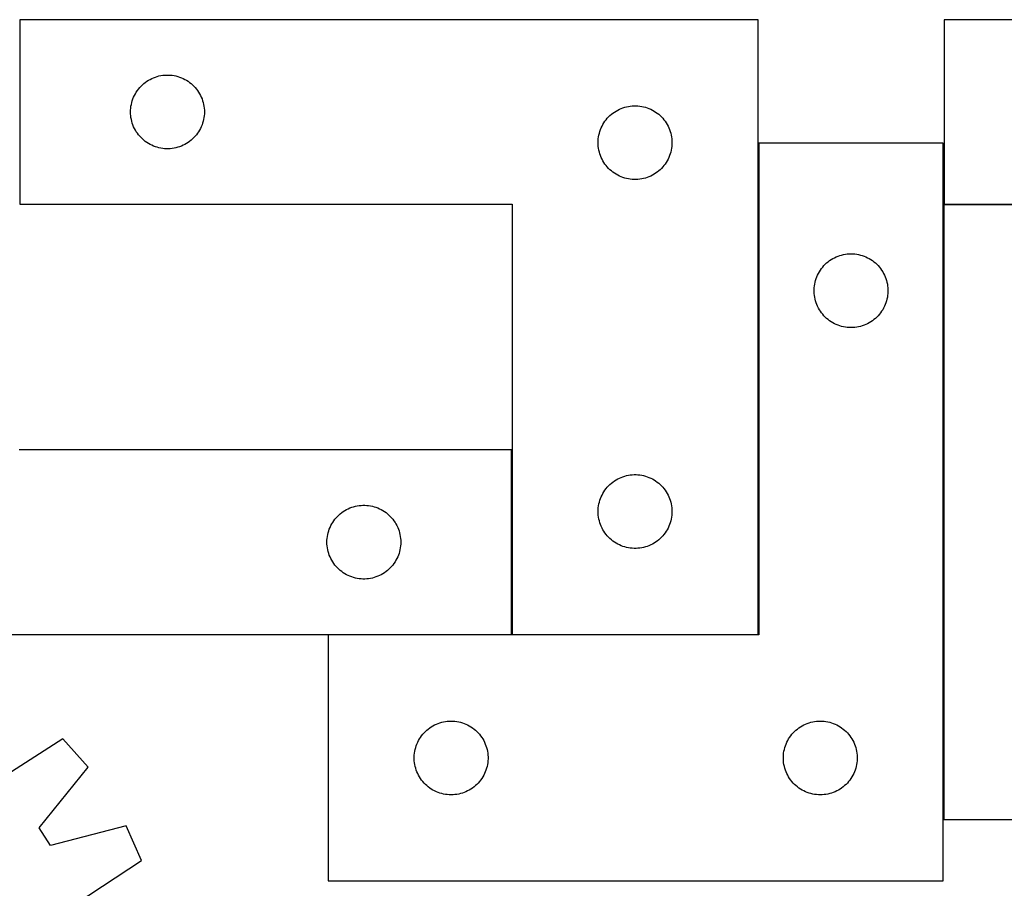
# Model space of a CAD drawing. Header units: millimetres. Extents: x 7 to 1493, y 7 to 2993.
# Tile 10 of 15: x 504 to 904, y 2640 to 2993. Entities that reach past the tile are written whole.
import ezdxf

# ---------------------------------------------------------------- set-up
doc = ezdxf.new("R2010")
doc.units = ezdxf.units.MM
doc.layers.add('COMMON', color=5, linetype='CONTINUOUS', true_color=0x0000ff)
doc.layers.add('CUT', color=7, linetype='CONTINUOUS', true_color=0x000000)

msp = doc.modelspace()

# ---------------------------------------------------------------- linework, layer by layer
at = {"layer": 'COMMON'}
for p, q in [((879.332421, 2668.16681), (879.332421, 2918.16681)), ((979.432421, 2918.266811), (879.547057, 2918.266811)), ((703.868865, 2818.48346), (703.868865, 2743.48346)), ((803.968866, 2743.33273), (703.968866, 2743.33273))]:
    msp.add_line(p, q, dxfattribs=at)
at = {"layer": 'CUT'}
for p, q in [((803.968866, 2993.43273), (503.968866, 2993.43273)), ((503.968866, 2993.43273), (503.968866, 2918.43273)), ((803.968866, 2743.43273), (803.968866, 2993.43273)), ((1179.547057, 2993.366811), (879.547057, 2993.366811)), ((879.547057, 2993.366811), (879.547057, 2918.366811)), ((555.59521, 2968.377885), (556.246974, 2968.792449)), ((556.246974, 2968.792449), (556.919215, 2969.172912)), ((556.919215, 2969.172912), (557.61015, 2969.518264)), ((557.61015, 2969.518264), (558.317948, 2969.82759)), ((558.317948, 2969.82759), (559.04073, 2970.100068)), ((559.04073, 2970.100068), (559.776582, 2970.334978)), ((559.776582, 2970.334978), (560.52355, 2970.531696)), ((560.52355, 2970.531696), (561.279655, 2970.689699)), ((561.279655, 2970.689699), (562.042891, 2970.80857)), ((562.042891, 2970.80857), (562.811234, 2970.887993)), ((562.811234, 2970.887993), (563.582647, 2970.927757)), ((563.582647, 2970.927757), (564.355085, 2970.927757)), ((564.355085, 2970.927757), (565.126498, 2970.887993)), ((565.126498, 2970.887993), (565.894841, 2970.80857)), ((565.894841, 2970.80857), (566.658077, 2970.689699)), ((566.658077, 2970.689699), (567.414182, 2970.531696)), ((567.414182, 2970.531696), (568.161151, 2970.334978)), ((568.161151, 2970.334978), (568.897002, 2970.100068)), ((568.897002, 2970.100068), (569.619784, 2969.82759)), ((569.619784, 2969.82759), (570.327582, 2969.518264)), ((570.327582, 2969.518264), (571.018517, 2969.172912)), ((571.018517, 2969.172912), (571.690758, 2968.792449)), ((571.690758, 2968.792449), (572.342522, 2968.377885)), ((551.743441, 2964.624047), (552.207069, 2965.241872)), ((552.207069, 2965.241872), (552.701887, 2965.835012)), ((552.701887, 2965.835012), (553.226583, 2966.401892)), ((553.226583, 2966.401892), (553.779766, 2966.941011)), ((553.779766, 2966.941011), (554.359968, 2967.450937)), ((554.359968, 2967.450937), (554.965652, 2967.930319)), ((554.965652, 2967.930319), (555.59521, 2968.377885)), ((572.342522, 2968.377885), (572.97208, 2967.930319)), ((572.97208, 2967.930319), (573.577764, 2967.450937)), ((573.577764, 2967.450937), (574.157966, 2966.941011)), ((574.157966, 2966.941011), (574.711149, 2966.401892)), ((574.711149, 2966.401892), (575.235845, 2965.835012)), ((575.235845, 2965.835012), (575.730663, 2965.241872)), ((575.730663, 2965.241872), (576.194291, 2964.624047)), ((549.679335, 2960.494453), (549.933114, 2961.224011)), ((549.933114, 2961.224011), (550.224112, 2961.939539)), ((550.224112, 2961.939539), (550.55156, 2962.639137)), ((550.55156, 2962.639137), (550.914587, 2963.320951)), ((550.914587, 2963.320951), (551.312233, 2963.983173)), ((551.312233, 2963.983173), (551.743441, 2964.624047)), ((576.194291, 2964.624047), (576.625499, 2963.983173)), ((576.625499, 2963.983173), (577.023145, 2963.320951)), ((577.023145, 2963.320951), (577.386172, 2962.639137)), ((577.386172, 2962.639137), (577.71362, 2961.939539)), ((577.71362, 2961.939539), (578.004618, 2961.224011)), ((578.004618, 2961.224011), (578.258397, 2960.494453)), ((548.988755, 2956.704911), (549.048368, 2957.475045)), ((549.048368, 2957.475045), (549.147548, 2958.241089)), ((549.147548, 2958.241089), (549.286031, 2959.001011)), ((549.286031, 2959.001011), (549.46345, 2959.752797)), ((549.46345, 2959.752797), (549.679335, 2960.494453)), ((578.258397, 2960.494453), (578.474282, 2959.752797)), ((578.474282, 2959.752797), (578.651701, 2959.001011)), ((578.651701, 2959.001011), (578.790184, 2958.241089)), ((578.790184, 2958.241089), (578.889364, 2957.475045)), ((578.889364, 2957.475045), (578.948977, 2956.704911)), ((746.919215, 2956.672912), (747.61015, 2957.018264)), ((747.61015, 2957.018264), (748.317948, 2957.32759)), ((748.317948, 2957.32759), (749.04073, 2957.600068)), ((749.04073, 2957.600068), (749.776582, 2957.834978)), ((749.776582, 2957.834978), (750.52355, 2958.031696)), ((750.52355, 2958.031696), (751.279655, 2958.189699)), ((751.279655, 2958.189699), (752.042891, 2958.30857)), ((752.042891, 2958.30857), (752.811234, 2958.387993)), ((752.811234, 2958.387993), (753.582647, 2958.427757)), ((753.582647, 2958.427757), (754.355085, 2958.427757)), ((754.355085, 2958.427757), (755.126498, 2958.387993)), ((755.126498, 2958.387993), (755.894841, 2958.30857)), ((755.894841, 2958.30857), (756.658077, 2958.189699)), ((756.658077, 2958.189699), (757.414182, 2958.031696)), ((757.414182, 2958.031696), (758.161151, 2957.834978)), ((758.161151, 2957.834978), (758.897002, 2957.600068)), ((758.897002, 2957.600068), (759.619784, 2957.32759)), ((759.619784, 2957.32759), (760.327582, 2957.018264)), ((760.327582, 2957.018264), (761.018517, 2956.672912)), ((548.968866, 2955.93273), (548.988755, 2956.704911)), ((548.988755, 2955.160549), (548.968866, 2955.93273)), ((549.048368, 2954.390415), (548.988755, 2955.160549)), ((549.147548, 2953.624371), (549.048368, 2954.390415)), ((549.286031, 2952.864449), (549.147548, 2953.624371)), ((549.46345, 2952.112663), (549.286031, 2952.864449)), ((578.651701, 2952.864449), (578.474282, 2952.112663)), ((578.790184, 2953.624371), (578.651701, 2952.864449)), ((578.889364, 2954.390415), (578.790184, 2953.624371)), ((578.948977, 2955.160549), (578.889364, 2954.390415)), ((578.948977, 2956.704911), (578.968866, 2955.93273)), ((578.968866, 2955.93273), (578.948977, 2955.160549)), ((741.743441, 2952.124047), (742.207069, 2952.741872)), ((742.207069, 2952.741872), (742.701887, 2953.335012)), ((742.701887, 2953.335012), (743.226583, 2953.901892)), ((743.226583, 2953.901892), (743.779766, 2954.441011)), ((743.779766, 2954.441011), (744.359968, 2954.950937)), ((744.359968, 2954.950937), (744.965652, 2955.430319)), ((744.965652, 2955.430319), (745.59521, 2955.877885)), ((745.59521, 2955.877885), (746.246974, 2956.292449)), ((746.246974, 2956.292449), (746.919215, 2956.672912)), ((761.018517, 2956.672912), (761.690758, 2956.292449)), ((761.690758, 2956.292449), (762.342522, 2955.877885)), ((762.342522, 2955.877885), (762.97208, 2955.430319)), ((762.97208, 2955.430319), (763.577764, 2954.950937)), ((763.577764, 2954.950937), (764.157966, 2954.441011)), ((764.157966, 2954.441011), (764.711149, 2953.901892)), ((764.711149, 2953.901892), (765.235845, 2953.335012)), ((765.235845, 2953.335012), (765.730663, 2952.741872)), ((765.730663, 2952.741872), (766.194291, 2952.124047)), ((549.679335, 2951.371008), (549.46345, 2952.112663)), ((549.933114, 2950.641449), (549.679335, 2951.371008)), ((550.224112, 2949.925921), (549.933114, 2950.641449)), ((550.55156, 2949.226323), (550.224112, 2949.925921)), ((550.914587, 2948.544509), (550.55156, 2949.226323)), ((577.386172, 2949.226323), (577.023145, 2948.544509)), ((577.71362, 2949.925921), (577.386172, 2949.226323)), ((578.004618, 2950.641449), (577.71362, 2949.925921)), ((578.258397, 2951.371008), (578.004618, 2950.641449)), ((578.474282, 2952.112663), (578.258397, 2951.371008)), ((739.679335, 2947.994453), (739.933114, 2948.724011)), ((739.933114, 2948.724011), (740.224112, 2949.439539)), ((740.224112, 2949.439539), (740.55156, 2950.139137)), ((740.55156, 2950.139137), (740.914587, 2950.820951)), ((740.914587, 2950.820951), (741.312233, 2951.483173)), ((741.312233, 2951.483173), (741.743441, 2952.124047)), ((766.194291, 2952.124047), (766.625499, 2951.483173)), ((766.625499, 2951.483173), (767.023145, 2950.820951)), ((767.023145, 2950.820951), (767.386172, 2950.139137)), ((767.386172, 2950.139137), (767.71362, 2949.439539)), ((767.71362, 2949.439539), (768.004618, 2948.724011)), ((768.004618, 2948.724011), (768.258397, 2947.994453)), ((551.312233, 2947.882287), (550.914587, 2948.544509)), ((551.743441, 2947.241414), (551.312233, 2947.882287)), ((552.207069, 2946.623588), (551.743441, 2947.241414)), ((552.701887, 2946.030448), (552.207069, 2946.623588)), ((553.226583, 2945.463568), (552.701887, 2946.030448)), ((553.779766, 2944.92445), (553.226583, 2945.463568)), ((554.359968, 2944.414523), (553.779766, 2944.92445)), ((574.157966, 2944.92445), (573.577764, 2944.414523)), ((574.711149, 2945.463568), (574.157966, 2944.92445)), ((575.235845, 2946.030448), (574.711149, 2945.463568)), ((575.730663, 2946.623588), (575.235845, 2946.030448)), ((576.194291, 2947.241414), (575.730663, 2946.623588)), ((576.625499, 2947.882287), (576.194291, 2947.241414)), ((577.023145, 2948.544509), (576.625499, 2947.882287)), ((738.988755, 2944.204911), (739.048368, 2944.975045)), ((739.048368, 2944.975045), (739.147548, 2945.741089)), ((739.147548, 2945.741089), (739.286031, 2946.501011)), ((739.286031, 2946.501011), (739.46345, 2947.252797)), ((739.46345, 2947.252797), (739.679335, 2947.994453)), ((768.258397, 2947.994453), (768.474282, 2947.252797)), ((768.474282, 2947.252797), (768.651701, 2946.501011)), ((768.651701, 2946.501011), (768.790184, 2945.741089)), ((768.790184, 2945.741089), (768.889364, 2944.975045)), ((768.889364, 2944.975045), (768.948977, 2944.204911)), ((554.965652, 2943.935141), (554.359968, 2944.414523)), ((555.59521, 2943.487575), (554.965652, 2943.935141)), ((556.246974, 2943.073011), (555.59521, 2943.487575)), ((556.919215, 2942.692548), (556.246974, 2943.073011)), ((557.61015, 2942.347196), (556.919215, 2942.692548)), ((558.317948, 2942.037871), (557.61015, 2942.347196)), ((559.04073, 2941.765392), (558.317948, 2942.037871)), ((559.776582, 2941.530482), (559.04073, 2941.765392)), ((560.52355, 2941.333764), (559.776582, 2941.530482)), ((561.279655, 2941.175761), (560.52355, 2941.333764)), ((562.042891, 2941.05689), (561.279655, 2941.175761)), ((562.811234, 2940.977467), (562.042891, 2941.05689)), ((563.582647, 2940.937703), (562.811234, 2940.977467)), ((564.355085, 2940.937703), (563.582647, 2940.937703)), ((565.126498, 2940.977467), (564.355085, 2940.937703)), ((565.894841, 2941.05689), (565.126498, 2940.977467)), ((566.658077, 2941.175761), (565.894841, 2941.05689)), ((567.414182, 2941.333764), (566.658077, 2941.175761)), ((568.161151, 2941.530482), (567.414182, 2941.333764)), ((568.897002, 2941.765392), (568.161151, 2941.530482)), ((569.619784, 2942.037871), (568.897002, 2941.765392)), ((570.327582, 2942.347196), (569.619784, 2942.037871)), ((571.018517, 2942.692548), (570.327582, 2942.347196)), ((571.690758, 2943.073011), (571.018517, 2942.692548)), ((572.342522, 2943.487575), (571.690758, 2943.073011)), ((572.97208, 2943.935141), (572.342522, 2943.487575)), ((573.577764, 2944.414523), (572.97208, 2943.935141)), ((738.968866, 2943.43273), (738.988755, 2944.204911)), ((738.988755, 2942.660549), (738.968866, 2943.43273)), ((739.048368, 2941.890415), (738.988755, 2942.660549)), ((739.147548, 2941.124371), (739.048368, 2941.890415)), ((739.286031, 2940.364449), (739.147548, 2941.124371)), ((768.790184, 2941.124371), (768.651701, 2940.364449)), ((768.889364, 2941.890415), (768.790184, 2941.124371)), ((768.948977, 2942.660549), (768.889364, 2941.890415)), ((768.948977, 2944.204911), (768.968866, 2943.43273)), ((768.968866, 2943.43273), (768.948977, 2942.660549)), ((879.23242, 2943.232729), (804.23242, 2943.232729)), ((804.23242, 2943.232729), (804.23242, 2743.232729)), ((879.23242, 2643.232729), (879.23242, 2943.232729)), ((739.46345, 2939.612663), (739.286031, 2940.364449)), ((739.679335, 2938.871008), (739.46345, 2939.612663)), ((739.933114, 2938.141449), (739.679335, 2938.871008)), ((740.224112, 2937.425921), (739.933114, 2938.141449)), ((740.55156, 2936.726323), (740.224112, 2937.425921)), ((740.914587, 2936.044509), (740.55156, 2936.726323)), ((767.386172, 2936.726323), (767.023145, 2936.044509)), ((767.71362, 2937.425921), (767.386172, 2936.726323)), ((768.004618, 2938.141449), (767.71362, 2937.425921)), ((768.258397, 2938.871008), (768.004618, 2938.141449)), ((768.474282, 2939.612663), (768.258397, 2938.871008)), ((768.651701, 2940.364449), (768.474282, 2939.612663)), ((741.312233, 2935.382287), (740.914587, 2936.044509)), ((741.743441, 2934.741414), (741.312233, 2935.382287)), ((742.207069, 2934.123588), (741.743441, 2934.741414)), ((742.701887, 2933.530448), (742.207069, 2934.123588)), ((743.226583, 2932.963568), (742.701887, 2933.530448)), ((743.779766, 2932.42445), (743.226583, 2932.963568)), ((764.711149, 2932.963568), (764.157966, 2932.42445)), ((765.235845, 2933.530448), (764.711149, 2932.963568)), ((765.730663, 2934.123588), (765.235845, 2933.530448)), ((766.194291, 2934.741414), (765.730663, 2934.123588)), ((766.625499, 2935.382287), (766.194291, 2934.741414)), ((767.023145, 2936.044509), (766.625499, 2935.382287)), ((744.359968, 2931.914523), (743.779766, 2932.42445)), ((744.965652, 2931.435141), (744.359968, 2931.914523)), ((745.59521, 2930.987575), (744.965652, 2931.435141)), ((746.246974, 2930.573011), (745.59521, 2930.987575)), ((746.919215, 2930.192548), (746.246974, 2930.573011)), ((747.61015, 2929.847196), (746.919215, 2930.192548)), ((748.317948, 2929.537871), (747.61015, 2929.847196)), ((749.04073, 2929.265392), (748.317948, 2929.537871)), ((749.776582, 2929.030482), (749.04073, 2929.265392)), ((750.52355, 2928.833764), (749.776582, 2929.030482)), ((751.279655, 2928.675761), (750.52355, 2928.833764)), ((757.414182, 2928.833764), (756.658077, 2928.675761)), ((758.161151, 2929.030482), (757.414182, 2928.833764)), ((758.897002, 2929.265392), (758.161151, 2929.030482)), ((759.619784, 2929.537871), (758.897002, 2929.265392)), ((760.327582, 2929.847196), (759.619784, 2929.537871)), ((761.018517, 2930.192548), (760.327582, 2929.847196)), ((761.690758, 2930.573011), (761.018517, 2930.192548)), ((762.342522, 2930.987575), (761.690758, 2930.573011)), ((762.97208, 2931.435141), (762.342522, 2930.987575)), ((763.577764, 2931.914523), (762.97208, 2931.435141)), ((764.157966, 2932.42445), (763.577764, 2931.914523)), ((752.042891, 2928.55689), (751.279655, 2928.675761)), ((752.811234, 2928.477467), (752.042891, 2928.55689)), ((753.582647, 2928.437703), (752.811234, 2928.477467)), ((754.355085, 2928.437703), (753.582647, 2928.437703)), ((755.126498, 2928.477467), (754.355085, 2928.437703)), ((755.894841, 2928.55689), (755.126498, 2928.477467)), ((756.658077, 2928.675761), (755.894841, 2928.55689)), ((503.968866, 2918.43273), (703.968866, 2918.43273)), ((703.968866, 2918.43273), (703.968866, 2743.43273)), ((979.432421, 2918.16681), (879.432421, 2918.16681)), ((879.432421, 2918.16681), (879.432421, 2668.16681)), ((879.547057, 2918.366811), (1079.547057, 2918.366811)), ((835.026013, 2896.650035), (835.725611, 2896.977483)), ((835.725611, 2896.977483), (836.441139, 2897.268481)), ((836.441139, 2897.268481), (837.170697, 2897.52226)), ((837.170697, 2897.52226), (837.912353, 2897.738145)), ((837.912353, 2897.738145), (838.664139, 2897.915564)), ((838.664139, 2897.915564), (839.424061, 2898.054047)), ((839.424061, 2898.054047), (840.190105, 2898.153227)), ((840.190105, 2898.153227), (840.960239, 2898.21284)), ((840.960239, 2898.21284), (841.73242, 2898.232729)), ((841.73242, 2898.232729), (842.504601, 2898.21284)), ((842.504601, 2898.21284), (843.274735, 2898.153227)), ((843.274735, 2898.153227), (844.040779, 2898.054047)), ((844.040779, 2898.054047), (844.800701, 2897.915564)), ((844.800701, 2897.915564), (845.552487, 2897.738145)), ((845.552487, 2897.738145), (846.294142, 2897.52226)), ((846.294142, 2897.52226), (847.023701, 2897.268481)), ((847.023701, 2897.268481), (847.739228, 2896.977483)), ((847.739228, 2896.977483), (848.438827, 2896.650035)), ((829.734831, 2892.235943), (830.214213, 2892.841627)), ((830.214213, 2892.841627), (830.724139, 2893.421829)), ((830.724139, 2893.421829), (831.263258, 2893.975012)), ((831.263258, 2893.975012), (831.830138, 2894.499708)), ((831.830138, 2894.499708), (832.423278, 2894.994526)), ((832.423278, 2894.994526), (833.041103, 2895.458154)), ((833.041103, 2895.458154), (833.681977, 2895.889362)), ((833.681977, 2895.889362), (834.344199, 2896.287008)), ((834.344199, 2896.287008), (835.026013, 2896.650035)), ((848.438827, 2896.650035), (849.120641, 2896.287008)), ((849.120641, 2896.287008), (849.782863, 2895.889362)), ((849.782863, 2895.889362), (850.423736, 2895.458154)), ((850.423736, 2895.458154), (851.041562, 2894.994526)), ((851.041562, 2894.994526), (851.634702, 2894.499708)), ((851.634702, 2894.499708), (852.201582, 2893.975012)), ((852.201582, 2893.975012), (852.7407, 2893.421829)), ((852.7407, 2893.421829), (853.250627, 2892.841627)), ((853.250627, 2892.841627), (853.730009, 2892.235943)), ((827.565081, 2888.160865), (827.83756, 2888.883647)), ((827.83756, 2888.883647), (828.146886, 2889.591445)), ((828.146886, 2889.591445), (828.492238, 2890.28238)), ((828.492238, 2890.28238), (828.8727, 2890.954621)), ((828.8727, 2890.954621), (829.287265, 2891.606385)), ((829.287265, 2891.606385), (829.734831, 2892.235943)), ((853.730009, 2892.235943), (854.177575, 2891.606385)), ((854.177575, 2891.606385), (854.592139, 2890.954621)), ((854.592139, 2890.954621), (854.972602, 2890.28238)), ((854.972602, 2890.28238), (855.317954, 2889.591445)), ((855.317954, 2889.591445), (855.627279, 2888.883647)), ((855.627279, 2888.883647), (855.899758, 2888.160865)), ((826.777157, 2884.390361), (826.85658, 2885.158704)), ((826.85658, 2885.158704), (826.975451, 2885.92194)), ((826.975451, 2885.92194), (827.133454, 2886.678045)), ((827.133454, 2886.678045), (827.330172, 2887.425014)), ((827.330172, 2887.425014), (827.565081, 2888.160865)), ((855.899758, 2888.160865), (856.134668, 2887.425014)), ((856.134668, 2887.425014), (856.331385, 2886.678045)), ((856.331385, 2886.678045), (856.489389, 2885.92194)), ((856.489389, 2885.92194), (856.60826, 2885.158704)), ((856.60826, 2885.158704), (856.687683, 2884.390361)), ((826.737393, 2883.618948), (826.777157, 2884.390361)), ((826.737393, 2882.84651), (826.737393, 2883.618948)), ((826.777157, 2882.075097), (826.737393, 2882.84651)), ((826.85658, 2881.306754), (826.777157, 2882.075097)), ((826.975451, 2880.543518), (826.85658, 2881.306754)), ((856.60826, 2881.306754), (856.489389, 2880.543518)), ((856.687683, 2882.075097), (856.60826, 2881.306754)), ((856.687683, 2884.390361), (856.727447, 2883.618948)), ((856.727447, 2882.84651), (856.687683, 2882.075097)), ((856.727447, 2883.618948), (856.727447, 2882.84651)), ((827.133454, 2879.787413), (826.975451, 2880.543518)), ((827.330172, 2879.040445), (827.133454, 2879.787413)), ((827.565081, 2878.304593), (827.330172, 2879.040445)), ((827.83756, 2877.581811), (827.565081, 2878.304593)), ((828.146886, 2876.874013), (827.83756, 2877.581811)), ((828.492238, 2876.183078), (828.146886, 2876.874013)), ((855.317954, 2876.874013), (854.972602, 2876.183078)), ((855.627279, 2877.581811), (855.317954, 2876.874013)), ((855.899758, 2878.304593), (855.627279, 2877.581811)), ((856.134668, 2879.040445), (855.899758, 2878.304593)), ((856.331385, 2879.787413), (856.134668, 2879.040445)), ((856.489389, 2880.543518), (856.331385, 2879.787413)), ((828.8727, 2875.510837), (828.492238, 2876.183078)), ((829.287265, 2874.859073), (828.8727, 2875.510837)), ((829.734831, 2874.229515), (829.287265, 2874.859073)), ((830.214213, 2873.623831), (829.734831, 2874.229515)), ((830.724139, 2873.043629), (830.214213, 2873.623831)), ((831.263258, 2872.490446), (830.724139, 2873.043629)), ((852.7407, 2873.043629), (852.201582, 2872.490446)), ((853.250627, 2873.623831), (852.7407, 2873.043629)), ((853.730009, 2874.229515), (853.250627, 2873.623831)), ((854.177575, 2874.859073), (853.730009, 2874.229515)), ((854.592139, 2875.510837), (854.177575, 2874.859073)), ((854.972602, 2876.183078), (854.592139, 2875.510837)), ((831.830138, 2871.96575), (831.263258, 2872.490446)), ((832.423278, 2871.470932), (831.830138, 2871.96575)), ((833.041103, 2871.007304), (832.423278, 2871.470932)), ((833.681977, 2870.576096), (833.041103, 2871.007304)), ((834.344199, 2870.17845), (833.681977, 2870.576096)), ((835.026013, 2869.815423), (834.344199, 2870.17845)), ((835.725611, 2869.487975), (835.026013, 2869.815423)), ((836.441139, 2869.196977), (835.725611, 2869.487975)), ((837.170697, 2868.943198), (836.441139, 2869.196977)), ((837.912353, 2868.727313), (837.170697, 2868.943198)), ((838.664139, 2868.549894), (837.912353, 2868.727313)), ((845.552487, 2868.727313), (844.800701, 2868.549894)), ((846.294142, 2868.943198), (845.552487, 2868.727313)), ((847.023701, 2869.196977), (846.294142, 2868.943198)), ((847.739228, 2869.487975), (847.023701, 2869.196977)), ((848.438827, 2869.815423), (847.739228, 2869.487975)), ((849.120641, 2870.17845), (848.438827, 2869.815423)), ((849.782863, 2870.576096), (849.120641, 2870.17845)), ((850.423736, 2871.007304), (849.782863, 2870.576096)), ((851.041562, 2871.470932), (850.423736, 2871.007304)), ((851.634702, 2871.96575), (851.041562, 2871.470932)), ((852.201582, 2872.490446), (851.634702, 2871.96575)), ((839.424061, 2868.411411), (838.664139, 2868.549894)), ((840.190105, 2868.312231), (839.424061, 2868.411411)), ((840.960239, 2868.252618), (840.190105, 2868.312231)), ((841.73242, 2868.232729), (840.960239, 2868.252618)), ((842.504601, 2868.252618), (841.73242, 2868.232729)), ((843.274735, 2868.312231), (842.504601, 2868.252618)), ((844.040779, 2868.411411), (843.274735, 2868.312231)), ((844.800701, 2868.549894), (844.040779, 2868.411411)), ((703.768865, 2818.48346), (503.768865, 2818.48346)), ((703.768865, 2743.48346), (703.768865, 2818.48346)), ((743.779766, 2804.441011), (744.359968, 2804.950937)), ((744.359968, 2804.950937), (744.965652, 2805.430319)), ((744.965652, 2805.430319), (745.59521, 2805.877885)), ((745.59521, 2805.877885), (746.246974, 2806.292449)), ((746.246974, 2806.292449), (746.919215, 2806.672912)), ((746.919215, 2806.672912), (747.61015, 2807.018264)), ((747.61015, 2807.018264), (748.317948, 2807.32759)), ((748.317948, 2807.32759), (749.04073, 2807.600068)), ((749.04073, 2807.600068), (749.776582, 2807.834978)), ((749.776582, 2807.834978), (750.52355, 2808.031696)), ((750.52355, 2808.031696), (751.279655, 2808.189699)), ((751.279655, 2808.189699), (752.042891, 2808.30857)), ((752.042891, 2808.30857), (752.811234, 2808.387993)), ((752.811234, 2808.387993), (753.582647, 2808.427757)), ((753.582647, 2808.427757), (754.355085, 2808.427757)), ((754.355085, 2808.427757), (755.126498, 2808.387993)), ((755.126498, 2808.387993), (755.894841, 2808.30857)), ((755.894841, 2808.30857), (756.658077, 2808.189699)), ((756.658077, 2808.189699), (757.414182, 2808.031696)), ((757.414182, 2808.031696), (758.161151, 2807.834978)), ((758.161151, 2807.834978), (758.897002, 2807.600068)), ((758.897002, 2807.600068), (759.619784, 2807.32759)), ((759.619784, 2807.32759), (760.327582, 2807.018264)), ((760.327582, 2807.018264), (761.018517, 2806.672912)), ((761.018517, 2806.672912), (761.690758, 2806.292449)), ((761.690758, 2806.292449), (762.342522, 2805.877885)), ((762.342522, 2805.877885), (762.97208, 2805.430319)), ((762.97208, 2805.430319), (763.577764, 2804.950937)), ((763.577764, 2804.950937), (764.157966, 2804.441011)), ((740.55156, 2800.139137), (740.914587, 2800.820951)), ((740.914587, 2800.820951), (741.312233, 2801.483173)), ((741.312233, 2801.483173), (741.743441, 2802.124047)), ((741.743441, 2802.124047), (742.207069, 2802.741872)), ((742.207069, 2802.741872), (742.701887, 2803.335012)), ((742.701887, 2803.335012), (743.226583, 2803.901892)), ((743.226583, 2803.901892), (743.779766, 2804.441011)), ((764.157966, 2804.441011), (764.711149, 2803.901892)), ((764.711149, 2803.901892), (765.235845, 2803.335012)), ((765.235845, 2803.335012), (765.730663, 2802.741872)), ((765.730663, 2802.741872), (766.194291, 2802.124047)), ((766.194291, 2802.124047), (766.625499, 2801.483173)), ((766.625499, 2801.483173), (767.023145, 2800.820951)), ((767.023145, 2800.820951), (767.386172, 2800.139137)), ((739.286031, 2796.501011), (739.46345, 2797.252797)), ((739.46345, 2797.252797), (739.679335, 2797.994453)), ((739.679335, 2797.994453), (739.933114, 2798.724011)), ((739.933114, 2798.724011), (740.224112, 2799.439539)), ((740.224112, 2799.439539), (740.55156, 2800.139137)), ((767.386172, 2800.139137), (767.71362, 2799.439539)), ((767.71362, 2799.439539), (768.004618, 2798.724011)), ((768.004618, 2798.724011), (768.258397, 2797.994453)), ((768.258397, 2797.994453), (768.474282, 2797.252797)), ((768.474282, 2797.252797), (768.651701, 2796.501011)), ((634.159967, 2792.501667), (634.765651, 2792.981049)), ((634.765651, 2792.981049), (635.395209, 2793.428615)), ((635.395209, 2793.428615), (636.046973, 2793.84318)), ((636.046973, 2793.84318), (636.719214, 2794.223642)), ((636.719214, 2794.223642), (637.410149, 2794.568994)), ((637.410149, 2794.568994), (638.117947, 2794.87832)), ((638.117947, 2794.87832), (638.840729, 2795.150799)), ((638.840729, 2795.150799), (639.576581, 2795.385708)), ((639.576581, 2795.385708), (640.323549, 2795.582426)), ((640.323549, 2795.582426), (641.079654, 2795.740429)), ((641.079654, 2795.740429), (641.84289, 2795.8593)), ((641.84289, 2795.8593), (642.611233, 2795.938723)), ((642.611233, 2795.938723), (643.382646, 2795.978487)), ((643.382646, 2795.978487), (644.155084, 2795.978487)), ((644.155084, 2795.978487), (644.926497, 2795.938723)), ((644.926497, 2795.938723), (645.69484, 2795.8593)), ((645.69484, 2795.8593), (646.458076, 2795.740429)), ((646.458076, 2795.740429), (647.214181, 2795.582426)), ((647.214181, 2795.582426), (647.96115, 2795.385708)), ((647.96115, 2795.385708), (648.697001, 2795.150799)), ((648.697001, 2795.150799), (649.419783, 2794.87832)), ((649.419783, 2794.87832), (650.127581, 2794.568994)), ((650.127581, 2794.568994), (650.818516, 2794.223642)), ((650.818516, 2794.223642), (651.490757, 2793.84318)), ((651.490757, 2793.84318), (652.142521, 2793.428615)), ((652.142521, 2793.428615), (652.772079, 2792.981049)), ((652.772079, 2792.981049), (653.377763, 2792.501667)), ((738.968866, 2793.43273), (738.988755, 2794.204911)), ((738.988755, 2792.660549), (738.968866, 2793.43273)), ((738.988755, 2794.204911), (739.048368, 2794.975045)), ((739.048368, 2794.975045), (739.147548, 2795.741089)), ((739.147548, 2795.741089), (739.286031, 2796.501011)), ((768.651701, 2796.501011), (768.790184, 2795.741089)), ((768.790184, 2795.741089), (768.889364, 2794.975045)), ((768.889364, 2794.975045), (768.948977, 2794.204911)), ((768.948977, 2794.204911), (768.968866, 2793.43273)), ((768.968866, 2793.43273), (768.948977, 2792.660549)), ((630.714586, 2788.371681), (631.112232, 2789.033903)), ((631.112232, 2789.033903), (631.54344, 2789.674777)), ((631.54344, 2789.674777), (632.007068, 2790.292602)), ((632.007068, 2790.292602), (632.501886, 2790.885742)), ((632.501886, 2790.885742), (633.026582, 2791.452623)), ((633.026582, 2791.452623), (633.579765, 2791.991741)), ((633.579765, 2791.991741), (634.159967, 2792.501667)), ((653.377763, 2792.501667), (653.957965, 2791.991741)), ((653.957965, 2791.991741), (654.511148, 2791.452623)), ((654.511148, 2791.452623), (655.035844, 2790.885742)), ((655.035844, 2790.885742), (655.530662, 2790.292602)), ((655.530662, 2790.292602), (655.99429, 2789.674777)), ((655.99429, 2789.674777), (656.425498, 2789.033903)), ((656.425498, 2789.033903), (656.823144, 2788.371681)), ((739.048368, 2791.890415), (738.988755, 2792.660549)), ((739.147548, 2791.124371), (739.048368, 2791.890415)), ((739.286031, 2790.364449), (739.147548, 2791.124371)), ((739.46345, 2789.612663), (739.286031, 2790.364449)), ((739.679335, 2788.871008), (739.46345, 2789.612663)), ((739.933114, 2788.141449), (739.679335, 2788.871008)), ((768.258397, 2788.871008), (768.004618, 2788.141449)), ((768.474282, 2789.612663), (768.258397, 2788.871008)), ((768.651701, 2790.364449), (768.474282, 2789.612663)), ((768.790184, 2791.124371), (768.651701, 2790.364449)), ((768.889364, 2791.890415), (768.790184, 2791.124371)), ((768.948977, 2792.660549), (768.889364, 2791.890415)), ((629.08603, 2784.051741), (629.263449, 2784.803527)), ((629.263449, 2784.803527), (629.479334, 2785.545183)), ((629.479334, 2785.545183), (629.733113, 2786.274741)), ((629.733113, 2786.274741), (630.024111, 2786.990269)), ((630.024111, 2786.990269), (630.351559, 2787.689867)), ((630.351559, 2787.689867), (630.714586, 2788.371681)), ((656.823144, 2788.371681), (657.186171, 2787.689867)), ((657.186171, 2787.689867), (657.513619, 2786.990269)), ((657.513619, 2786.990269), (657.804617, 2786.274741)), ((657.804617, 2786.274741), (658.058396, 2785.545183)), ((658.058396, 2785.545183), (658.274281, 2784.803527)), ((658.274281, 2784.803527), (658.4517, 2784.051741)), ((740.224112, 2787.425921), (739.933114, 2788.141449)), ((740.55156, 2786.726323), (740.224112, 2787.425921)), ((740.914587, 2786.044509), (740.55156, 2786.726323)), ((741.312233, 2785.382287), (740.914587, 2786.044509)), ((741.743441, 2784.741414), (741.312233, 2785.382287)), ((742.207069, 2784.123588), (741.743441, 2784.741414)), ((766.194291, 2784.741414), (765.730663, 2784.123588)), ((766.625499, 2785.382287), (766.194291, 2784.741414)), ((767.023145, 2786.044509), (766.625499, 2785.382287)), ((767.386172, 2786.726323), (767.023145, 2786.044509)), ((767.71362, 2787.425921), (767.386172, 2786.726323)), ((768.004618, 2788.141449), (767.71362, 2787.425921)), ((628.768865, 2780.98346), (628.788754, 2781.755642)), ((628.788754, 2780.211279), (628.768865, 2780.98346)), ((628.788754, 2781.755642), (628.848367, 2782.525775)), ((628.848367, 2782.525775), (628.947547, 2783.291819)), ((628.947547, 2783.291819), (629.08603, 2784.051741)), ((658.4517, 2784.051741), (658.590183, 2783.291819)), ((658.590183, 2783.291819), (658.689363, 2782.525775)), ((658.689363, 2782.525775), (658.748976, 2781.755642)), ((658.748976, 2781.755642), (658.768865, 2780.98346)), ((658.768865, 2780.98346), (658.748976, 2780.211279)), ((742.701887, 2783.530448), (742.207069, 2784.123588)), ((743.226583, 2782.963568), (742.701887, 2783.530448)), ((743.779766, 2782.42445), (743.226583, 2782.963568)), ((744.359968, 2781.914523), (743.779766, 2782.42445)), ((744.965652, 2781.435141), (744.359968, 2781.914523)), ((745.59521, 2780.987575), (744.965652, 2781.435141)), ((746.246974, 2780.573011), (745.59521, 2780.987575)), ((762.342522, 2780.987575), (761.690758, 2780.573011)), ((762.97208, 2781.435141), (762.342522, 2780.987575)), ((763.577764, 2781.914523), (762.97208, 2781.435141)), ((764.157966, 2782.42445), (763.577764, 2781.914523)), ((764.711149, 2782.963568), (764.157966, 2782.42445)), ((765.235845, 2783.530448), (764.711149, 2782.963568)), ((765.730663, 2784.123588), (765.235845, 2783.530448)), ((628.848367, 2779.441145), (628.788754, 2780.211279)), ((628.947547, 2778.675102), (628.848367, 2779.441145)), ((629.08603, 2777.915179), (628.947547, 2778.675102)), ((629.263449, 2777.163393), (629.08603, 2777.915179)), ((629.479334, 2776.421738), (629.263449, 2777.163393)), ((658.274281, 2777.163393), (658.058396, 2776.421738)), ((658.4517, 2777.915179), (658.274281, 2777.163393)), ((658.590183, 2778.675102), (658.4517, 2777.915179)), ((658.689363, 2779.441145), (658.590183, 2778.675102)), ((658.748976, 2780.211279), (658.689363, 2779.441145)), ((746.919215, 2780.192548), (746.246974, 2780.573011)), ((747.61015, 2779.847196), (746.919215, 2780.192548)), ((748.317948, 2779.537871), (747.61015, 2779.847196)), ((749.04073, 2779.265392), (748.317948, 2779.537871)), ((749.776582, 2779.030482), (749.04073, 2779.265392)), ((750.52355, 2778.833764), (749.776582, 2779.030482)), ((751.279655, 2778.675761), (750.52355, 2778.833764)), ((752.042891, 2778.55689), (751.279655, 2778.675761)), ((752.811234, 2778.477467), (752.042891, 2778.55689)), ((753.582647, 2778.437703), (752.811234, 2778.477467)), ((754.355085, 2778.437703), (753.582647, 2778.437703)), ((755.126498, 2778.477467), (754.355085, 2778.437703)), ((755.894841, 2778.55689), (755.126498, 2778.477467)), ((756.658077, 2778.675761), (755.894841, 2778.55689)), ((757.414182, 2778.833764), (756.658077, 2778.675761)), ((758.161151, 2779.030482), (757.414182, 2778.833764)), ((758.897002, 2779.265392), (758.161151, 2779.030482)), ((759.619784, 2779.537871), (758.897002, 2779.265392)), ((760.327582, 2779.847196), (759.619784, 2779.537871)), ((761.018517, 2780.192548), (760.327582, 2779.847196)), ((761.690758, 2780.573011), (761.018517, 2780.192548)), ((629.733113, 2775.692179), (629.479334, 2776.421738)), ((630.024111, 2774.976652), (629.733113, 2775.692179)), ((630.351559, 2774.277053), (630.024111, 2774.976652)), ((630.714586, 2773.595239), (630.351559, 2774.277053)), ((631.112232, 2772.933017), (630.714586, 2773.595239)), ((631.54344, 2772.292144), (631.112232, 2772.933017)), ((656.425498, 2772.933017), (655.99429, 2772.292144)), ((656.823144, 2773.595239), (656.425498, 2772.933017)), ((657.186171, 2774.277053), (656.823144, 2773.595239)), ((657.513619, 2774.976652), (657.186171, 2774.277053)), ((657.804617, 2775.692179), (657.513619, 2774.976652)), ((658.058396, 2776.421738), (657.804617, 2775.692179)), ((632.007068, 2771.674318), (631.54344, 2772.292144)), ((632.501886, 2771.081178), (632.007068, 2771.674318)), ((633.026582, 2770.514298), (632.501886, 2771.081178)), ((633.579765, 2769.97518), (633.026582, 2770.514298)), ((634.159967, 2769.465254), (633.579765, 2769.97518)), ((634.765651, 2768.985872), (634.159967, 2769.465254)), ((635.395209, 2768.538305), (634.765651, 2768.985872)), ((652.772079, 2768.985872), (652.142521, 2768.538305)), ((653.377763, 2769.465254), (652.772079, 2768.985872)), ((653.957965, 2769.97518), (653.377763, 2769.465254)), ((654.511148, 2770.514298), (653.957965, 2769.97518)), ((655.035844, 2771.081178), (654.511148, 2770.514298)), ((655.530662, 2771.674318), (655.035844, 2771.081178)), ((655.99429, 2772.292144), (655.530662, 2771.674318)), ((636.046973, 2768.123741), (635.395209, 2768.538305)), ((636.719214, 2767.743278), (636.046973, 2768.123741)), ((637.410149, 2767.397926), (636.719214, 2767.743278)), ((638.117947, 2767.088601), (637.410149, 2767.397926)), ((638.840729, 2766.816122), (638.117947, 2767.088601)), ((639.576581, 2766.581212), (638.840729, 2766.816122)), ((640.323549, 2766.384495), (639.576581, 2766.581212)), ((641.079654, 2766.226491), (640.323549, 2766.384495)), ((641.84289, 2766.10762), (641.079654, 2766.226491)), ((642.611233, 2766.028197), (641.84289, 2766.10762)), ((643.382646, 2765.988433), (642.611233, 2766.028197)), ((644.155084, 2765.988433), (643.382646, 2765.988433)), ((644.926497, 2766.028197), (644.155084, 2765.988433)), ((645.69484, 2766.10762), (644.926497, 2766.028197)), ((646.458076, 2766.226491), (645.69484, 2766.10762)), ((647.214181, 2766.384495), (646.458076, 2766.226491)), ((647.96115, 2766.581212), (647.214181, 2766.384495)), ((648.697001, 2766.816122), (647.96115, 2766.581212)), ((649.419783, 2767.088601), (648.697001, 2766.816122)), ((650.127581, 2767.397926), (649.419783, 2767.088601)), ((650.818516, 2767.743278), (650.127581, 2767.397926)), ((651.490757, 2768.123741), (650.818516, 2767.743278)), ((652.142521, 2768.538305), (651.490757, 2768.123741)), ((403.768865, 2743.48346), (703.768865, 2743.48346)), ((804.23242, 2743.232729), (629.23242, 2743.232729)), ((629.23242, 2743.232729), (629.23242, 2643.232729)), ((703.968866, 2743.43273), (803.968866, 2743.43273)), ((669.330138, 2704.499708), (669.923278, 2704.994526)), ((669.923278, 2704.994526), (670.541103, 2705.458154)), ((670.541103, 2705.458154), (671.181977, 2705.889362)), ((671.181977, 2705.889362), (671.844199, 2706.287008)), ((671.844199, 2706.287008), (672.526013, 2706.650035)), ((672.526013, 2706.650035), (673.225611, 2706.977483)), ((673.225611, 2706.977483), (673.941139, 2707.268481)), ((673.941139, 2707.268481), (674.670697, 2707.52226)), ((674.670697, 2707.52226), (675.412353, 2707.738145)), ((675.412353, 2707.738145), (676.164139, 2707.915564)), ((676.164139, 2707.915564), (676.924061, 2708.054047)), ((676.924061, 2708.054047), (677.690105, 2708.153227)), ((677.690105, 2708.153227), (678.460239, 2708.21284)), ((678.460239, 2708.21284), (679.23242, 2708.232729)), ((679.23242, 2708.232729), (680.004601, 2708.21284)), ((680.004601, 2708.21284), (680.774735, 2708.153227)), ((680.774735, 2708.153227), (681.540779, 2708.054047)), ((681.540779, 2708.054047), (682.300701, 2707.915564)), ((682.300701, 2707.915564), (683.052487, 2707.738145)), ((683.052487, 2707.738145), (683.794142, 2707.52226)), ((683.794142, 2707.52226), (684.523701, 2707.268481)), ((684.523701, 2707.268481), (685.239228, 2706.977483)), ((685.239228, 2706.977483), (685.938827, 2706.650035)), ((685.938827, 2706.650035), (686.620641, 2706.287008)), ((686.620641, 2706.287008), (687.282863, 2705.889362)), ((687.282863, 2705.889362), (687.923736, 2705.458154)), ((687.923736, 2705.458154), (688.541562, 2704.994526)), ((688.541562, 2704.994526), (689.134702, 2704.499708)), ((819.330138, 2704.499708), (819.923278, 2704.994526)), ((819.923278, 2704.994526), (820.541103, 2705.458154)), ((820.541103, 2705.458154), (821.181977, 2705.889362)), ((821.181977, 2705.889362), (821.844199, 2706.287008)), ((821.844199, 2706.287008), (822.526013, 2706.650035)), ((822.526013, 2706.650035), (823.225611, 2706.977483)), ((823.225611, 2706.977483), (823.941139, 2707.268481)), ((823.941139, 2707.268481), (824.670697, 2707.52226)), ((824.670697, 2707.52226), (825.412353, 2707.738145)), ((825.412353, 2707.738145), (826.164139, 2707.915564)), ((826.164139, 2707.915564), (826.924061, 2708.054047)), ((826.924061, 2708.054047), (827.690105, 2708.153227)), ((827.690105, 2708.153227), (828.460239, 2708.21284)), ((828.460239, 2708.21284), (829.23242, 2708.232729)), ((829.23242, 2708.232729), (830.004601, 2708.21284)), ((830.004601, 2708.21284), (830.774735, 2708.153227)), ((830.774735, 2708.153227), (831.540779, 2708.054047)), ((831.540779, 2708.054047), (832.300701, 2707.915564)), ((832.300701, 2707.915564), (833.052487, 2707.738145)), ((833.052487, 2707.738145), (833.794142, 2707.52226)), ((833.794142, 2707.52226), (834.523701, 2707.268481)), ((834.523701, 2707.268481), (835.239228, 2706.977483)), ((835.239228, 2706.977483), (835.938827, 2706.650035)), ((835.938827, 2706.650035), (836.620641, 2706.287008)), ((836.620641, 2706.287008), (837.282863, 2705.889362)), ((837.282863, 2705.889362), (837.923736, 2705.458154)), ((837.923736, 2705.458154), (838.541562, 2704.994526)), ((838.541562, 2704.994526), (839.134702, 2704.499708)), ((521.392166, 2700.986212), (494.641511, 2683.857955)), ((531.676916, 2689.542678), (521.392166, 2700.986212)), ((665.992238, 2700.28238), (666.3727, 2700.954621)), ((666.3727, 2700.954621), (666.787265, 2701.606385)), ((666.787265, 2701.606385), (667.234831, 2702.235943)), ((667.234831, 2702.235943), (667.714213, 2702.841627)), ((667.714213, 2702.841627), (668.224139, 2703.421829)), ((668.224139, 2703.421829), (668.763258, 2703.975012)), ((668.763258, 2703.975012), (669.330138, 2704.499708)), ((689.134702, 2704.499708), (689.701582, 2703.975012)), ((689.701582, 2703.975012), (690.2407, 2703.421829)), ((690.2407, 2703.421829), (690.750627, 2702.841627)), ((690.750627, 2702.841627), (691.230009, 2702.235943)), ((691.230009, 2702.235943), (691.677575, 2701.606385)), ((691.677575, 2701.606385), (692.092139, 2700.954621)), ((692.092139, 2700.954621), (692.472602, 2700.28238)), ((815.992238, 2700.28238), (816.3727, 2700.954621)), ((816.3727, 2700.954621), (816.787265, 2701.606385)), ((816.787265, 2701.606385), (817.234831, 2702.235943)), ((817.234831, 2702.235943), (817.714213, 2702.841627)), ((817.714213, 2702.841627), (818.224139, 2703.421829)), ((818.224139, 2703.421829), (818.763258, 2703.975012)), ((818.763258, 2703.975012), (819.330138, 2704.499708)), ((839.134702, 2704.499708), (839.701582, 2703.975012)), ((839.701582, 2703.975012), (840.2407, 2703.421829)), ((840.2407, 2703.421829), (840.750627, 2702.841627)), ((840.750627, 2702.841627), (841.230009, 2702.235943)), ((841.230009, 2702.235943), (841.677575, 2701.606385)), ((841.677575, 2701.606385), (842.092139, 2700.954621)), ((842.092139, 2700.954621), (842.472602, 2700.28238)), ((664.475451, 2695.92194), (664.633454, 2696.678045)), ((664.633454, 2696.678045), (664.830172, 2697.425014)), ((664.830172, 2697.425014), (665.065081, 2698.160865)), ((665.065081, 2698.160865), (665.33756, 2698.883647)), ((665.33756, 2698.883647), (665.646886, 2699.591445)), ((665.646886, 2699.591445), (665.992238, 2700.28238)), ((692.472602, 2700.28238), (692.817954, 2699.591445)), ((692.817954, 2699.591445), (693.127279, 2698.883647)), ((693.127279, 2698.883647), (693.399758, 2698.160865)), ((693.399758, 2698.160865), (693.634668, 2697.425014)), ((693.634668, 2697.425014), (693.831385, 2696.678045)), ((693.831385, 2696.678045), (693.989389, 2695.92194)), ((814.475451, 2695.92194), (814.633454, 2696.678045)), ((814.633454, 2696.678045), (814.830172, 2697.425014)), ((814.830172, 2697.425014), (815.065081, 2698.160865)), ((815.065081, 2698.160865), (815.33756, 2698.883647)), ((815.33756, 2698.883647), (815.646886, 2699.591445)), ((815.646886, 2699.591445), (815.992238, 2700.28238)), ((842.472602, 2700.28238), (842.817954, 2699.591445)), ((842.817954, 2699.591445), (843.127279, 2698.883647)), ((843.127279, 2698.883647), (843.399758, 2698.160865)), ((843.399758, 2698.160865), (843.634668, 2697.425014)), ((843.634668, 2697.425014), (843.831385, 2696.678045)), ((843.831385, 2696.678045), (843.989389, 2695.92194)), ((664.237393, 2693.618948), (664.277157, 2694.390361)), ((664.237393, 2692.84651), (664.237393, 2693.618948)), ((664.277157, 2692.075097), (664.237393, 2692.84651)), ((664.277157, 2694.390361), (664.35658, 2695.158704)), ((664.35658, 2695.158704), (664.475451, 2695.92194)), ((693.989389, 2695.92194), (694.10826, 2695.158704)), ((694.10826, 2695.158704), (694.187683, 2694.390361)), ((694.187683, 2694.390361), (694.227447, 2693.618948)), ((694.227447, 2692.84651), (694.187683, 2692.075097)), ((694.227447, 2693.618948), (694.227447, 2692.84651)), ((814.237393, 2693.618948), (814.277157, 2694.390361)), ((814.237393, 2692.84651), (814.237393, 2693.618948)), ((814.277157, 2692.075097), (814.237393, 2692.84651)), ((814.277157, 2694.390361), (814.35658, 2695.158704)), ((814.35658, 2695.158704), (814.475451, 2695.92194)), ((843.989389, 2695.92194), (844.10826, 2695.158704)), ((844.10826, 2695.158704), (844.187683, 2694.390361)), ((844.187683, 2694.390361), (844.227447, 2693.618948)), ((844.227447, 2692.84651), (844.187683, 2692.075097)), ((844.227447, 2693.618948), (844.227447, 2692.84651)), ((511.800641, 2664.765501), (531.676916, 2689.542678)), ((664.35658, 2691.306754), (664.277157, 2692.075097)), ((664.475451, 2690.543518), (664.35658, 2691.306754)), ((664.633454, 2689.787413), (664.475451, 2690.543518)), ((664.830172, 2689.040445), (664.633454, 2689.787413)), ((665.065081, 2688.304593), (664.830172, 2689.040445)), ((693.634668, 2689.040445), (693.399758, 2688.304593)), ((693.831385, 2689.787413), (693.634668, 2689.040445)), ((693.989389, 2690.543518), (693.831385, 2689.787413)), ((694.10826, 2691.306754), (693.989389, 2690.543518)), ((694.187683, 2692.075097), (694.10826, 2691.306754)), ((814.35658, 2691.306754), (814.277157, 2692.075097)), ((814.475451, 2690.543518), (814.35658, 2691.306754)), ((814.633454, 2689.787413), (814.475451, 2690.543518)), ((814.830172, 2689.040445), (814.633454, 2689.787413)), ((815.065081, 2688.304593), (814.830172, 2689.040445)), ((843.634668, 2689.040445), (843.399758, 2688.304593)), ((843.831385, 2689.787413), (843.634668, 2689.040445)), ((843.989389, 2690.543518), (843.831385, 2689.787413)), ((844.10826, 2691.306754), (843.989389, 2690.543518)), ((844.187683, 2692.075097), (844.10826, 2691.306754)), ((665.33756, 2687.581811), (665.065081, 2688.304593)), ((665.646886, 2686.874013), (665.33756, 2687.581811)), ((665.992238, 2686.183078), (665.646886, 2686.874013)), ((666.3727, 2685.510837), (665.992238, 2686.183078)), ((666.787265, 2684.859073), (666.3727, 2685.510837)), ((667.234831, 2684.229515), (666.787265, 2684.859073)), ((691.677575, 2684.859073), (691.230009, 2684.229515)), ((692.092139, 2685.510837), (691.677575, 2684.859073)), ((692.472602, 2686.183078), (692.092139, 2685.510837)), ((692.817954, 2686.874013), (692.472602, 2686.183078)), ((693.127279, 2687.581811), (692.817954, 2686.874013)), ((693.399758, 2688.304593), (693.127279, 2687.581811)), ((815.33756, 2687.581811), (815.065081, 2688.304593)), ((815.646886, 2686.874013), (815.33756, 2687.581811)), ((815.992238, 2686.183078), (815.646886, 2686.874013)), ((816.3727, 2685.510837), (815.992238, 2686.183078)), ((816.787265, 2684.859073), (816.3727, 2685.510837)), ((817.234831, 2684.229515), (816.787265, 2684.859073)), ((841.677575, 2684.859073), (841.230009, 2684.229515)), ((842.092139, 2685.510837), (841.677575, 2684.859073)), ((842.472602, 2686.183078), (842.092139, 2685.510837)), ((842.817954, 2686.874013), (842.472602, 2686.183078)), ((843.127279, 2687.581811), (842.817954, 2686.874013)), ((843.399758, 2688.304593), (843.127279, 2687.581811)), ((667.714213, 2683.623831), (667.234831, 2684.229515)), ((668.224139, 2683.043629), (667.714213, 2683.623831)), ((668.763258, 2682.490446), (668.224139, 2683.043629)), ((669.330138, 2681.96575), (668.763258, 2682.490446)), ((669.923278, 2681.470932), (669.330138, 2681.96575)), ((670.541103, 2681.007304), (669.923278, 2681.470932)), ((671.181977, 2680.576096), (670.541103, 2681.007304)), ((687.923736, 2681.007304), (687.282863, 2680.576096)), ((688.541562, 2681.470932), (687.923736, 2681.007304)), ((689.134702, 2681.96575), (688.541562, 2681.470932)), ((689.701582, 2682.490446), (689.134702, 2681.96575)), ((690.2407, 2683.043629), (689.701582, 2682.490446)), ((690.750627, 2683.623831), (690.2407, 2683.043629)), ((691.230009, 2684.229515), (690.750627, 2683.623831)), ((817.714213, 2683.623831), (817.234831, 2684.229515)), ((818.224139, 2683.043629), (817.714213, 2683.623831)), ((818.763258, 2682.490446), (818.224139, 2683.043629)), ((819.330138, 2681.96575), (818.763258, 2682.490446)), ((819.923278, 2681.470932), (819.330138, 2681.96575)), ((820.541103, 2681.007304), (819.923278, 2681.470932)), ((821.181977, 2680.576096), (820.541103, 2681.007304)), ((837.923736, 2681.007304), (837.282863, 2680.576096)), ((838.541562, 2681.470932), (837.923736, 2681.007304)), ((839.134702, 2681.96575), (838.541562, 2681.470932)), ((839.701582, 2682.490446), (839.134702, 2681.96575)), ((840.2407, 2683.043629), (839.701582, 2682.490446)), ((840.750627, 2683.623831), (840.2407, 2683.043629)), ((841.230009, 2684.229515), (840.750627, 2683.623831)), ((671.844199, 2680.17845), (671.181977, 2680.576096)), ((672.526013, 2679.815423), (671.844199, 2680.17845)), ((673.225611, 2679.487975), (672.526013, 2679.815423)), ((673.941139, 2679.196977), (673.225611, 2679.487975)), ((674.670697, 2678.943198), (673.941139, 2679.196977)), ((675.412353, 2678.727313), (674.670697, 2678.943198)), ((676.164139, 2678.549894), (675.412353, 2678.727313)), ((676.924061, 2678.411411), (676.164139, 2678.549894)), ((677.690105, 2678.312231), (676.924061, 2678.411411)), ((678.460239, 2678.252618), (677.690105, 2678.312231)), ((679.23242, 2678.232729), (678.460239, 2678.252618)), ((680.004601, 2678.252618), (679.23242, 2678.232729)), ((680.774735, 2678.312231), (680.004601, 2678.252618)), ((681.540779, 2678.411411), (680.774735, 2678.312231)), ((682.300701, 2678.549894), (681.540779, 2678.411411)), ((683.052487, 2678.727313), (682.300701, 2678.549894)), ((683.794142, 2678.943198), (683.052487, 2678.727313)), ((684.523701, 2679.196977), (683.794142, 2678.943198)), ((685.239228, 2679.487975), (684.523701, 2679.196977)), ((685.938827, 2679.815423), (685.239228, 2679.487975)), ((686.620641, 2680.17845), (685.938827, 2679.815423)), ((687.282863, 2680.576096), (686.620641, 2680.17845)), ((821.844199, 2680.17845), (821.181977, 2680.576096)), ((822.526013, 2679.815423), (821.844199, 2680.17845)), ((823.225611, 2679.487975), (822.526013, 2679.815423)), ((823.941139, 2679.196977), (823.225611, 2679.487975)), ((824.670697, 2678.943198), (823.941139, 2679.196977)), ((825.412353, 2678.727313), (824.670697, 2678.943198)), ((826.164139, 2678.549894), (825.412353, 2678.727313)), ((826.924061, 2678.411411), (826.164139, 2678.549894)), ((827.690105, 2678.312231), (826.924061, 2678.411411)), ((828.460239, 2678.252618), (827.690105, 2678.312231)), ((829.23242, 2678.232729), (828.460239, 2678.252618)), ((830.004601, 2678.252618), (829.23242, 2678.232729)), ((830.774735, 2678.312231), (830.004601, 2678.252618)), ((831.540779, 2678.411411), (830.774735, 2678.312231)), ((832.300701, 2678.549894), (831.540779, 2678.411411)), ((833.052487, 2678.727313), (832.300701, 2678.549894)), ((833.794142, 2678.943198), (833.052487, 2678.727313)), ((834.523701, 2679.196977), (833.794142, 2678.943198)), ((835.239228, 2679.487975), (834.523701, 2679.196977)), ((835.938827, 2679.815423), (835.239228, 2679.487975)), ((836.620641, 2680.17845), (835.938827, 2679.815423)), ((837.282863, 2680.576096), (836.620641, 2680.17845)), ((516.463943, 2657.570157), (511.800641, 2664.765501)), ((547.198251, 2665.593691), (516.463943, 2657.570157)), ((553.443382, 2651.532081), (547.198251, 2665.593691)), ((879.432421, 2668.16681), (1179.432421, 2668.16681)), ((526.883353, 2634.109692), (553.443382, 2651.532081)), ((629.23242, 2643.232729), (879.23242, 2643.232729))]:
    msp.add_line(p, q, dxfattribs=at)

doc.saveas('drawing.dxf')
